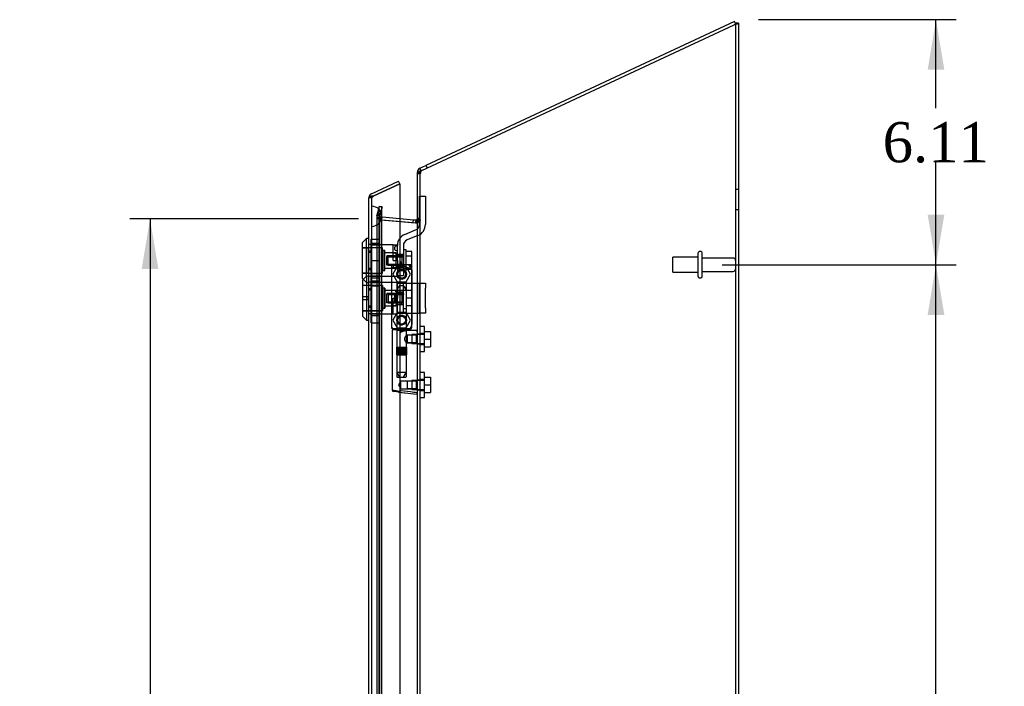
# Model space of a CAD drawing. Header units: inches. Extents: x 1 to 240, y -1 to 159.
# Tile 23 of 25: x 109 to 133, y 83 to 100. Entities that reach past the tile are written whole.
import ezdxf
from ezdxf.enums import TextEntityAlignment as Align
from ezdxf.lldxf.tags import DXFTag

# ---------------------------------------------------------------- set-up
doc = ezdxf.new("R2010")
doc.units = ezdxf.units.IN
doc.header["$MEASUREMENT"] = 0
for name, color, linetype in [('COM70220', 7, 'Continuous'), ('COM70699-8', 7, 'Continuous'), ('COM70702-5', 7, 'Continuous'), ('COM70705-8', 7, 'Continuous'), ('Default', 7, 'Continuous'), ('HNG86659-1', 7, 'Continuous'), ('HNG86659-2', 7, 'Continuous'), ('LOK10031', 7, 'Continuous'), ('LOK10031_CAM', 7, 'Continuous'), ('LOK10031_INSERT', 7, 'Continuous'), ('LOK10031_NUT', 7, 'Continuous'), ('LOK10031_SC', 7, 'Continuous'), ('SCS86661', 7, 'Continuous'), ('STD26089', 7, 'Continuous'), ('WAM30017', 7, 'Continuous')]:
    doc.layers.add(name, color=color, linetype=linetype)
doc.styles.add('SEACAD_Times_New_Roman', font='times.ttf')
tags = doc.linetypes.add('HIDDEN2', pattern=[0.1875, 0.125, -0.0625]).pattern_tags.tags
tags[6:7] = [DXFTag(74, 4), DXFTag(75, 0), DXFTag(340, '0'), DXFTag(46, 0.0), DXFTag(50, 0.0), DXFTag(44, 0.0), DXFTag(45, 0.0)]
tags[4:5] = [DXFTag(74, 4), DXFTag(75, 0), DXFTag(340, '0'), DXFTag(46, 0.0), DXFTag(50, 0.0), DXFTag(44, 0.0), DXFTag(45, 0.0)]
doc.dimstyles.new('HAMMOND_(STH_-_240x160)', dxfattribs={"dimtxt": 1, "dimasz": 1.25, "dimexe": 0.5, "dimexo": 0.5, "dimgap": 0.25, "dimtad": 0, "dimtih": 1, "dimtoh": 1, "dimzin": 0, "dimdsep": 46, "dimtxsty": 'SEACAD_Times_New_Roman', "dimblk1": '_SE_FILLED', "dimblk2": '_SE_FILLED', "dimsah": 1, "dimcen": 0.5, "dimadec": 0, "dimazin": 0, "dimtfac": 0.8, "dimtofl": 0, "dimtmove": 0, "dimatfit": 3, "dimfxl": 1, "dimtolj": 1, "dimtzin": 0, "dimarcsym": 0})

# ---------------------------------------------------------------- blocks, each defined once
blk = doc.blocks.new('SE2')
at = {"layer": 'COM70220', "color": 7, "linetype": 'HIDDEN2'}
for p, q in [((117.497, 94.503), (117.497, 95.002)), ((117.498, 95.002), (117.497, 95.002)), ((117.498, 94.503), (117.498, 95.002)), ((117.5, 94.753), (117.498, 95.002)), ((117.498, 94.504), (117.5, 94.753)), ((117.5, 94.503), (117.5, 94.753)), ((117.746, 94.503), (117.746, 94.753)), ((117.497, 94.504), (117.498, 94.504)), ((117.497, 67.384), (117.497, 94.503)), ((117.498, 67.384), (117.498, 94.503)), ((117.5, 67.384), (117.5, 94.503)), ((117.746, 67.384), (117.746, 94.503))]:
    blk.add_line(p, q, dxfattribs=at)
for start, end in [(0, 90), (270, 0)]:
    blk.add_arc((117.496, 94.753), 0.25, start, end, dxfattribs=at)
at = {"layer": 'COM70699-8', "color": 7, "linetype": 'Continuous'}
for p, q in [((118.742, 95.893), (126.526, 99.523)), ((126.634, 99.565), (126.562, 99.565)), ((126.634, 99.565), (126.634, 66.03)), ((118.634, 66.03), (118.634, 95.816)), ((118.742, 95.893), (118.712, 95.89)), ((118.197, 94.626), (118.595, 94.591)), ((118.595, 94.591), (118.601, 94.592)), ((118.598, 94.591), (118.598, 94.591)), ((118.627, 94.633), (118.628, 94.64)), ((118.628, 94.64), (118.634, 94.662))]:
    blk.add_line(p, q, dxfattribs=at)
at = {"layer": 'COM70699-8', "color": 7, "linetype": 'HIDDEN2'}
for p, q in [((126.562, 99.565), (126.562, 66.03)), ((118.706, 95.816), (118.634, 95.816)), ((118.706, 66.03), (118.706, 95.816)), ((118.712, 95.89), (118.742, 95.893)), ((118.732, 95.89), (118.712, 95.89)), ((126.634, 95.422), (126.562, 95.422)), ((117.68, 94.988), (117.625, 94.784)), ((117.749, 94.988), (117.68, 94.988)), ((117.68, 66.899), (117.68, 94.988)), ((117.749, 94.988), (117.694, 94.784)), ((117.749, 66.899), (117.749, 94.988)), ((117.621, 94.774), (117.625, 94.784)), ((117.625, 94.784), (117.621, 94.774)), ((117.693, 94.774), (117.621, 94.774)), ((117.621, 94.774), (117.621, 67.112)), ((117.694, 94.784), (117.625, 94.784)), ((117.699, 94.714), (117.64, 94.714)), ((117.693, 94.774), (117.694, 94.784)), ((117.694, 94.784), (117.693, 94.774)), ((117.699, 94.714), (117.693, 94.774)), ((117.693, 94.774), (117.699, 94.714)), ((117.693, 94.774), (117.693, 67.112)), ((117.72, 94.67), (117.699, 94.714)), ((117.699, 94.714), (117.72, 94.67)), ((118.634, 94.677), (118.706, 94.677)), ((126.562, 94.922), (126.634, 94.922)), ((117.72, 94.667), (117.703, 94.67)), ((117.72, 94.67), (117.703, 94.67)), ((117.703, 94.67), (117.72, 94.667)), ((117.72, 94.67), (117.726, 94.667)), ((117.726, 94.667), (117.72, 94.667)), ((117.72, 94.667), (118.589, 94.591)), ((117.726, 94.667), (118.197, 94.626)), ((118.595, 94.591), (118.589, 94.591)), ((118.601, 94.592), (118.607, 94.592)), ((118.627, 94.633), (118.685, 94.633)), ((118.634, 94.662), (118.628, 94.64)), ((118.628, 94.64), (118.689, 94.64)), ((118.634, 94.662), (118.706, 94.662)), ((118.689, 94.64), (118.685, 94.633)), ((118.685, 94.633), (118.689, 94.64)), ((118.706, 91.813), (118.634, 91.813)), ((118.634, 91.573), (118.706, 91.573)), ((118.706, 90.671), (118.634, 90.671)), ((118.634, 90.431), (118.706, 90.431))]:
    blk.add_line(p, q, dxfattribs=at)
for centre, radius, start, end in [((118.85, 95.807), 0.145, 144.9837, 176.7079), ((117.74, 94.778), 0.119, 181.5747, 212.6355), ((117.74, 94.778), 0.119, 181.5746, 212.6354), ((117.85, 94.955), 0.32, 228.9813, 242.7765), ((118.422, 94.734), 0.228, 321.7223, 333.9782), ((118.438, 95.004), 0.445, 292.2665, 303.6125)]:
    blk.add_arc(centre, radius, start, end, dxfattribs=at)
at = {"layer": 'COM70699-8', "color": 7, "linetype": 'Continuous'}
blk.add_arc((118.422, 94.734), 0.228, 321.7224, 333.9781, dxfattribs=at)
for points, knots in [([(126.634, 99.565), (126.634, 99.562), (126.631, 99.558), (126.621, 99.551), (126.613, 99.547), (126.593, 99.54), (126.581, 99.537), (126.554, 99.53), (126.54, 99.526), (126.526, 99.523)], [0, 0, 0, 0, 0.25, 0.25, 0.5, 0.5, 0.75, 0.75, 1, 1, 1, 1]), ([(126.562, 99.565), (126.562, 99.562), (126.561, 99.558), (126.559, 99.554), (126.559, 99.553), (126.558, 99.552)], [0, 0, 0, 0, 0.25, 0.25, 0.2992733, 0.2992733, 0.2992733, 0.2992733]), ([(118.712, 95.89), (118.701, 95.884), (118.69, 95.878), (118.671, 95.866), (118.663, 95.859), (118.649, 95.847), (118.643, 95.841), (118.636, 95.828), (118.634, 95.822), (118.634, 95.816)], [0, 0, 0, 0, 0.25, 0.25, 0.5, 0.5, 0.75, 0.75, 1, 1, 1, 1])]:
    blk.add_open_spline(points, degree=3, knots=knots, dxfattribs=at)
at = {"layer": 'COM70699-8', "color": 7, "linetype": 'HIDDEN2'}
blk.add_open_spline([(126.558, 99.552), (126.557, 99.55), (126.554, 99.547), (126.548, 99.54), (126.544, 99.537), (126.536, 99.53), (126.531, 99.526), (126.526, 99.523)], degree=3, knots=[0.2992733, 0.2992733, 0.2992733, 0.2992733, 0.5, 0.5, 0.75, 0.75, 1, 1, 1, 1], dxfattribs=at)
for points in [[(118.706, 94.662), (118.706, 94.655), (118.7, 94.647), (118.689, 94.64)], [(118.689, 94.64), (118.7, 94.647), (118.706, 94.655), (118.706, 94.662)]]:
    blk.add_open_spline(points, degree=3, dxfattribs=at)
at = {"layer": 'COM70702-5', "color": 7, "linetype": 'Continuous'}
for p, q in [((126.533, 99.605), (118.848, 96.022)), ((126.564, 99.54), (126.533, 99.605)), ((118.697, 95.951), (118.848, 96.022)), ((118.724, 95.891), (118.697, 95.951)), ((118.848, 96.022), (118.879, 95.957)), ((118.634, 95.816), (118.634, 95.853)), ((118.656, 95.853), (118.634, 95.853)), ((118.197, 94.697), (118.537, 94.668)), ((118.531, 94.596), (118.537, 94.668)), ((118.537, 94.668), (118.595, 94.662)), ((118.595, 94.662), (118.589, 94.591))]:
    blk.add_line(p, q, dxfattribs=at)
at = {"layer": 'COM70702-5', "color": 7, "linetype": 'HIDDEN2'}
for p, q in [((126.564, 99.54), (126.526, 99.523)), ((118.706, 95.808), (118.634, 95.808)), ((118.706, 95.853), (118.656, 95.853)), ((118.706, 95.816), (118.706, 95.853)), ((118.727, 95.886), (118.724, 95.891)), ((118.727, 95.886), (118.742, 95.893)), ((117.683, 95.007), (117.628, 94.802)), ((117.683, 95.007), (117.753, 94.988)), ((117.753, 94.988), (117.698, 94.783)), ((117.698, 94.783), (117.628, 94.802)), ((117.73, 94.738), (117.723, 94.666)), ((117.73, 94.738), (117.755, 94.736)), ((117.749, 94.664), (117.755, 94.736)), ((117.755, 94.736), (118.197, 94.697)), ((118.706, 94.698), (118.634, 94.698)), ((117.723, 94.666), (117.749, 94.664)), ((117.749, 94.664), (118.531, 94.596)), ((118.531, 94.596), (118.531, 94.596)), ((118.531, 94.596), (118.589, 94.591)), ((118.589, 94.591), (118.589, 94.591))]:
    blk.add_line(p, q, dxfattribs=at)
at = {"layer": 'COM70702-5', "color": 7, "linetype": 'Continuous'}
for centre, radius, start, end in [((118.742, 95.853), 0.108, 115, 180), ((118.598, 94.698), 0.036, 265, 0)]:
    blk.add_arc(centre, radius, start, end, dxfattribs=at)
at = {"layer": 'COM70702-5', "color": 7, "linetype": 'HIDDEN2'}
for centre, radius, start, end in [((118.742, 95.853), 0.036, 115.0001, 179.9999), ((117.733, 94.774), 0.108, 165, 265), ((117.733, 94.774), 0.036, 165.0001, 264.9999), ((118.598, 94.698), 0.108, 265, 0)]:
    blk.add_arc(centre, radius, start, end, dxfattribs=at)
at = {"layer": 'COM70705-8', "color": 7, "linetype": 'Continuous'}
for p, q in [((117.487, 95.314), (118.166, 95.631)), ((117.532, 95.256), (118.197, 95.566)), ((118.197, 95.566), (117.532, 95.256)), ((118.197, 95.566), (118.166, 95.631)), ((118.197, 95.566), (118.197, 66.322)), ((117.424, 66.671), (117.424, 95.216)), ((117.429, 95.249), (117.43, 95.249)), ((117.532, 95.256), (117.43, 95.256)), ((117.43, 95.256), (117.43, 95.249))]:
    blk.add_line(p, q, dxfattribs=at)
at = {"layer": 'COM70705-8', "color": 7, "linetype": 'HIDDEN2'}
for p, q in [((117.496, 95.216), (117.424, 95.216)), ((117.43, 95.249), (117.53, 95.249)), ((117.496, 66.671), (117.496, 95.216)), ((117.517, 95.249), (117.532, 95.256)), ((117.496, 94.047), (117.494, 94.047)), ((117.496, 93.85), (117.424, 93.85)), ((117.496, 93.453), (117.424, 93.453)), ((118.371, 93.542), (118.322, 93.542)), ((117.496, 93.256), (117.494, 93.256)), ((118.496, 93.417), (118.496, 92.055)), ((117.496, 93.11), (117.494, 93.11)), ((117.496, 92.913), (117.424, 92.913)), ((117.496, 92.516), (117.424, 92.516)), ((117.496, 92.319), (117.494, 92.319)), ((118.322, 91.93), (118.371, 91.93))]:
    blk.add_line(p, q, dxfattribs=at)
for centre in [(118.24, 93.308), (118.24, 92.166)]:
    blk.add_circle(centre, 0.12, dxfattribs=at)
at = {"layer": 'COM70705-8', "color": 7, "linetype": 'Continuous'}
for start, end in [(162.4161, 180), (115, 162.4161)]:
    blk.add_arc((117.532, 95.216), 0.108, start, end, dxfattribs=at)
at = {"layer": 'COM70705-8', "color": 7, "linetype": 'HIDDEN2'}
for centre, radius, start, end in [((117.532, 95.216), 0.036, 115, 180), ((118.322, 93.667), 0.125, 180, 270), ((118.371, 93.417), 0.125, 0, 90), ((118.371, 92.055), 0.125, 270, 0), ((118.322, 91.805), 0.125, 90, 180)]:
    blk.add_arc(centre, radius, start, end, dxfattribs=at)
at = {"layer": 'COM70705-8', "color": 7, "linetype": 'Continuous'}
blk.add_ellipse((117.532, 95.216), major_axis=(0.108, 0), ratio=0.9073, start_param=2.802142, end_param=3.141593, dxfattribs=at)
at = {"layer": 'COM70705-8', "color": 7, "linetype": 'HIDDEN2'}
for centre, major_axis, ratio, start_param, end_param in [((117.532, 95.216), (0.036, 0), 0.9073, 1.617568, 3.141593), ((117.532, 88.841), (0, 6.415), 0.005612, 0, 0.046772)]:
    blk.add_ellipse(centre, major_axis=major_axis, ratio=ratio, start_param=start_param, end_param=end_param, dxfattribs=at)
at = {"layer": 'HNG86659-1', "color": 7, "linetype": 'HIDDEN2'}
for p, q in [((117.985, 93.504), (117.985, 91.989)), ((117.985, 93.503), (118.005, 93.454)), ((118.456, 93.542), (118.022, 93.542)), ((118.047, 93.484), (118.024, 93.542)), ((118.046, 93.487), (118.025, 93.542)), ((118.047, 93.484), (118.046, 93.487)), ((118.434, 93.484), (118.456, 93.542)), ((118.434, 93.484), (118.435, 93.487)), ((118.435, 93.487), (118.456, 93.542)), ((118.496, 93.503), (118.476, 93.454)), ((118.496, 91.989), (118.496, 93.504)), ((118.12, 93.099), (118.12, 91.941)), ((118.349, 93.11), (118.132, 93.11)), ((118.361, 91.941), (118.361, 93.099)), ((118.004, 91.984), (118.004, 91.949)), ((118.477, 91.949), (118.477, 91.984)), ((118.004, 91.91), (118.004, 90.429)), ((118.024, 91.929), (118.457, 91.929)), ((118.457, 91.929), (118.024, 91.929)), ((118.456, 91.949), (118.025, 91.949)), ((118.12, 91.941), (118.109, 91.929)), ((118.109, 91.929), (118.12, 91.918)), ((118.361, 91.941), (118.12, 91.941)), ((118.12, 91.918), (118.361, 91.918)), ((118.12, 91.918), (118.12, 90.76)), ((118.38, 91.79), (118.36, 91.79)), ((118.372, 91.929), (118.361, 91.941)), ((118.361, 91.918), (118.372, 91.929)), ((118.361, 91.789), (118.361, 91.918)), ((118.622, 91.91), (118.361, 91.91)), ((118.613, 91.79), (118.38, 91.79)), ((118.613, 91.79), (118.38, 91.79)), ((118.38, 91.79), (118.38, 91.596)), ((118.634, 91.811), (118.613, 91.79)), ((118.613, 91.596), (118.613, 91.79)), ((118.36, 91.596), (118.38, 91.596)), ((118.361, 90.76), (118.361, 91.597)), ((118.38, 91.596), (118.613, 91.596)), ((118.613, 91.596), (118.38, 91.596)), ((118.613, 91.596), (118.634, 91.575)), ((118.132, 90.748), (118.349, 90.748)), ((118.221, 90.648), (118.165, 90.551)), ((118.165, 90.551), (118.221, 90.455)), ((118.221, 90.455), (118.221, 90.648)), ((118.38, 90.648), (118.221, 90.648)), ((118.613, 90.648), (118.38, 90.648)), ((118.613, 90.648), (118.38, 90.648)), ((118.38, 90.648), (118.38, 90.455)), ((118.634, 90.67), (118.613, 90.648)), ((118.613, 90.455), (118.613, 90.648)), ((118.181, 90.372), (118.039, 90.39)), ((118.164, 90.374), (118.181, 90.372)), ((118.164, 90.374), (118.623, 90.317)), ((118.181, 90.372), (118.621, 90.317)), ((118.221, 90.455), (118.38, 90.455)), ((118.38, 90.455), (118.613, 90.455)), ((118.613, 90.455), (118.38, 90.455)), ((118.613, 90.455), (118.634, 90.433))]:
    blk.add_line(p, q, dxfattribs=at)
for centre in [(118.24, 93.307), (118.24, 93.307), (118.24, 92.166), (118.24, 92.166)]:
    blk.add_circle(centre, 0.0968, dxfattribs=at)
for centre, radius, start, end in [((118.028, 93.504), 0.0432, 170.3107, 181.0665), ((118.024, 93.503), 0.0392, 106.467, 168.78), ((117.924, 92.807), 0.706, 84.0827, 84.9945), ((118.029, 93.448), 0.0255, 130.6693, 167.2932), ((118.023, 93.493), 0.0491, 88.6161, 102.0318), ((118.438, 93.602), 0.429, 188.1861, 189.6334), ((118.262, 94.276), 0.846, 252.8757, 268.5407), ((118.22, 94.269), 0.839, 271.3912, 287.1924), ((118.458, 93.493), 0.0491, 77.9682, 91.3839), ((118.043, 93.602), 0.429, 350.3666, 351.8139), ((118.457, 93.503), 0.0392, 11.22, 73.533), ((118.451, 93.448), 0.0255, 12.7068, 49.3307), ((118.557, 92.807), 0.706, 95.0056, 95.9172), ((118.453, 93.504), 0.0432, 358.9335, 9.6893), ((118.24, 93.307), 0.118, 15.6498, 177.7965), ((118.24, 93.307), 0.118, 197.3188, 0), ((118.132, 93.099), 0.0118, 90, 180), ((118.349, 93.099), 0.0118, 0, 90), ((118.24, 92.166), 0.118, 15.6498, 177.7965), ((118.024, 91.987), 0.039, 178.4395, 188.4336), ((117.924, 92.69), 0.711, 274.9928, 275.9147), ((118.024, 91.989), 0.0395, 190.0421, 269.2684), ((118.038, 91.983), 0.0339, 178.5961, 269.1461), ((118.24, 92.166), 0.118, 197.3188, 0), ((118.443, 91.983), 0.0339, 270.8567, 9.3811), ((118.456, 91.989), 0.0395, 270.7315, 349.9579), ((118.557, 92.69), 0.711, 264.0854, 265.0071), ((118.457, 91.987), 0.039, 351.5664, 1.5605), ((118.024, 91.949), 0.0197, 180, 270), ((118.024, 91.91), 0.0197, 90, 180), ((118.025, 91.991), 0.0417, 269.1335, 269.9996), ((118.456, 91.991), 0.0417, 270.0004, 270.8665), ((118.457, 91.949), 0.0197, 270, 360), ((118.457, 91.91), 0.0197, 0, 90), ((118.622, 91.898), 0.0118, 88.3734, 89.9992), ((117.423, 92.53), 1.368, 331.1816, 331.5055), ((118.622, 91.898), 0.0118, 0, 88.3726), ((118.132, 90.76), 0.0118, 180, 270), ((118.349, 90.76), 0.0118, 270, 0), ((118.044, 90.429), 0.0394, 179.9592, 262.875), ((118.622, 90.329), 0.0118, 262.875, 274.4046), ((118.589, 90.333), 0.0401, 21.8367, 34.9857), ((118.622, 90.329), 0.0118, 274.3868, 294.9231), ((117.972, 90.307), 0.656, 0.9731, 3.5902), ((118.622, 90.329), 0.0118, 294.9228, 360)]:
    blk.add_arc(centre, radius, start, end, dxfattribs=at)
for centre, major_axis, ratio, start_param, end_param in [((118.025, 93.53), (0, -0.0118), 0.049276, 3.017238, 3.218468), ((118.24, 93.494), (-0.203, 0), 0.124034, 0.458693, 2.593243), ((118.456, 93.53), (0, -0.0118), 0.049276, 3.064718, 3.265947)]:
    blk.add_ellipse(centre, major_axis=major_axis, ratio=ratio, start_param=start_param, end_param=end_param, dxfattribs=at)
for points, knots in [([(118.013, 93.467), (118.015, 93.471), (118.017, 93.474), (118.023, 93.479), (118.027, 93.481), (118.032, 93.483), (118.034, 93.484), (118.037, 93.485), (118.039, 93.485), (118.043, 93.485), (118.044, 93.485), (118.046, 93.485), (118.046, 93.485), (118.047, 93.484)], [0, 0, 0, 0, 0.25, 0.25, 0.5, 0.5, 0.625, 0.625, 0.75, 0.75, 0.875, 0.875, 1, 1, 1, 1]), ([(118.468, 93.467), (118.466, 93.471), (118.464, 93.474), (118.458, 93.479), (118.454, 93.481), (118.449, 93.483), (118.447, 93.484), (118.443, 93.485), (118.442, 93.485), (118.438, 93.485), (118.437, 93.485), (118.435, 93.485), (118.434, 93.485), (118.434, 93.484)], [0, 0, 0, 0, 0.25, 0.25, 0.5, 0.5, 0.625, 0.625, 0.75, 0.75, 0.875, 0.875, 1, 1, 1, 1]), ([(118.229, 91.87), (118.234, 91.873), (118.24, 91.875), (118.251, 91.879), (118.257, 91.882), (118.273, 91.888), (118.285, 91.892), (118.307, 91.9), (118.318, 91.903), (118.34, 91.908), (118.351, 91.91), (118.361, 91.91)], [0, 0, 0, 0, 0.125, 0.125, 0.25, 0.25, 0.5, 0.5, 0.75, 0.75, 1, 1, 1, 1]), ([(118.361, 91.79), (118.361, 91.79), (118.351, 91.778), (118.333, 91.753), (118.326, 91.742), (118.316, 91.72), (118.312, 91.707), (118.311, 91.68), (118.316, 91.667), (118.326, 91.644), (118.333, 91.634), (118.345, 91.617), (118.35, 91.61), (118.358, 91.599), (118.36, 91.596), (118.361, 91.596), (118.361, 91.596), (118.361, 91.596)], [0.2503152, 0.2503152, 0.2503152, 0.2503152, 0.375, 0.375, 0.4375, 0.4375, 0.5, 0.5, 0.5625, 0.5625, 0.625, 0.625, 0.6875, 0.6875, 0.75, 0.75, 0.7505722, 0.7505722, 0.7505722, 0.7505722]), ([(118.625, 91.877), (118.625, 91.886), (118.625, 91.894), (118.625, 91.903), (118.625, 91.906), (118.624, 91.908), (118.624, 91.909), (118.624, 91.909), (118.624, 91.909), (118.623, 91.91), (118.623, 91.91), (118.623, 91.91), (118.623, 91.91), (118.623, 91.91)], [0, 0, 0, 0, 0.5, 0.5, 0.75, 0.75, 0.875, 0.875, 0.9375, 0.9375, 0.96875, 0.96875, 1, 1, 1, 1]), ([(118.625, 91.877), (118.628, 91.877), (118.63, 91.877), (118.633, 91.877), (118.634, 91.876), (118.634, 91.876)], [0, 0, 0, 0, 0.5, 0.5, 1, 1, 1, 1]), ([(118.177, 90.391), (118.128, 90.399), (118.084, 90.406), (118.022, 90.419), (118.004, 90.425), (118.004, 90.429)], [0, 0, 0, 0, 0.5, 0.5, 1, 1, 1, 1]), ([(118.177, 90.391), (118.177, 90.388), (118.177, 90.385), (118.177, 90.38), (118.177, 90.378), (118.176, 90.375), (118.176, 90.375), (118.175, 90.374), (118.175, 90.374), (118.172, 90.373), (118.171, 90.374), (118.167, 90.374), (118.166, 90.374), (118.164, 90.374)], [0, 0, 0, 0, 0.25, 0.25, 0.5, 0.5, 0.625, 0.625, 0.75, 0.75, 0.875, 0.875, 1, 1, 1, 1]), ([(118.229, 90.405), (118.228, 90.405), (118.228, 90.405), (118.227, 90.405), (118.226, 90.405), (118.224, 90.404), (118.223, 90.404), (118.22, 90.403), (118.218, 90.402), (118.211, 90.401), (118.207, 90.399), (118.194, 90.396), (118.186, 90.394), (118.177, 90.391)], [0, 0, 0, 0, 0.03125, 0.03125, 0.0625, 0.0625, 0.125, 0.125, 0.25, 0.25, 0.5, 0.5, 1, 1, 1, 1]), ([(118.622, 90.356), (118.596, 90.359), (118.57, 90.362), (118.544, 90.366), (118.439, 90.379), (118.334, 90.392), (118.229, 90.405)], [0, 0, 0, 0, 0.198595, 0.198595, 0.198595, 1, 1, 1, 1]), ([(118.626, 90.348), (118.628, 90.348), (118.631, 90.348), (118.633, 90.348), (118.634, 90.349), (118.634, 90.349)], [0, 0, 0, 0, 0.5, 0.5, 1, 1, 1, 1])]:
    blk.add_open_spline(points, degree=3, knots=knots, dxfattribs=at)
at = {"layer": 'HNG86659-2', "color": 7, "linetype": 'HIDDEN2'}
for p, q in [((118.191, 93.032), (118.122, 92.914)), ((118.191, 93.032), (118.29, 93.032)), ((118.359, 92.914), (118.29, 93.032)), ((118.122, 92.914), (118.359, 92.914)), ((118.122, 92.914), (118.122, 91.496)), ((118.359, 91.496), (118.359, 92.914)), ((118.117, 91.496), (118.121, 91.496)), ((118.117, 91.496), (118.117, 91.299)), ((118.118, 91.496), (118.118, 91.299)), ((118.119, 91.496), (118.119, 91.299)), ((118.121, 91.496), (118.126, 91.496)), ((118.121, 91.496), (118.121, 91.299)), ((118.123, 91.496), (118.123, 91.299)), ((118.126, 91.496), (118.144, 91.496)), ((118.126, 91.496), (118.126, 91.299)), ((118.128, 91.496), (118.128, 91.299)), ((118.13, 91.496), (118.13, 91.299)), ((118.138, 91.496), (118.138, 91.299)), ((118.138, 91.496), (118.138, 91.299)), ((118.144, 91.496), (118.152, 91.496)), ((118.144, 91.496), (118.144, 91.299)), ((118.152, 91.496), (118.154, 91.496)), ((118.152, 91.496), (118.152, 91.299)), ((118.154, 91.496), (118.183, 91.496)), ((118.154, 91.496), (118.154, 91.299)), ((118.162, 91.496), (118.162, 91.299)), ((118.171, 91.496), (118.171, 91.299)), ((118.175, 91.496), (118.175, 91.299)), ((118.183, 91.496), (118.192, 91.496)), ((118.183, 91.496), (118.183, 91.299)), ((118.192, 91.496), (118.197, 91.496)), ((118.192, 91.496), (118.192, 91.299)), ((118.197, 91.496), (118.233, 91.496)), ((118.197, 91.496), (118.197, 91.299)), ((118.208, 91.496), (118.208, 91.299)), ((118.216, 91.496), (118.216, 91.299)), ((118.222, 91.496), (118.222, 91.299)), ((118.233, 91.496), (118.24, 91.496)), ((118.233, 91.496), (118.233, 91.299)), ((118.24, 91.496), (118.248, 91.496)), ((118.24, 91.496), (118.24, 91.299)), ((118.248, 91.496), (118.283, 91.496)), ((118.248, 91.496), (118.248, 91.299)), ((118.259, 91.496), (118.259, 91.299)), ((118.265, 91.496), (118.265, 91.299)), ((118.273, 91.496), (118.273, 91.299)), ((118.283, 91.496), (118.288, 91.496)), ((118.283, 91.496), (118.283, 91.299)), ((118.288, 91.496), (118.297, 91.496)), ((118.288, 91.496), (118.288, 91.299)), ((118.297, 91.496), (118.326, 91.496)), ((118.297, 91.496), (118.297, 91.299)), ((118.306, 91.496), (118.306, 91.299)), ((118.31, 91.496), (118.31, 91.299)), ((118.319, 91.496), (118.319, 91.299)), ((118.326, 91.496), (118.328, 91.496)), ((118.326, 91.496), (118.326, 91.299)), ((118.328, 91.496), (118.337, 91.496)), ((118.328, 91.496), (118.328, 91.299)), ((118.337, 91.496), (118.355, 91.496)), ((118.337, 91.496), (118.337, 91.299)), ((118.343, 91.496), (118.343, 91.299)), ((118.343, 91.496), (118.343, 91.299)), ((118.351, 91.496), (118.351, 91.299)), ((118.353, 91.496), (118.353, 91.299)), ((118.355, 91.496), (118.36, 91.496)), ((118.355, 91.496), (118.355, 91.299)), ((118.358, 91.496), (118.358, 91.299)), ((118.36, 91.496), (118.363, 91.496)), ((118.36, 91.496), (118.36, 91.299)), ((118.362, 91.496), (118.362, 91.299)), ((118.363, 91.496), (118.363, 91.299)), ((118.363, 91.299), (118.363, 91.496)), ((118.117, 91.299), (118.121, 91.299)), ((118.121, 91.299), (118.126, 91.299)), ((118.122, 91.299), (118.122, 90.866)), ((118.126, 91.299), (118.144, 91.299)), ((118.144, 91.299), (118.152, 91.299)), ((118.152, 91.299), (118.154, 91.299)), ((118.154, 91.299), (118.183, 91.299)), ((118.183, 91.299), (118.192, 91.299)), ((118.192, 91.299), (118.197, 91.299)), ((118.197, 91.299), (118.233, 91.299)), ((118.233, 91.299), (118.24, 91.299)), ((118.24, 91.299), (118.248, 91.299)), ((118.248, 91.299), (118.283, 91.299)), ((118.283, 91.299), (118.288, 91.299)), ((118.288, 91.299), (118.297, 91.299)), ((118.297, 91.299), (118.326, 91.299)), ((118.326, 91.299), (118.328, 91.299)), ((118.328, 91.299), (118.337, 91.299)), ((118.337, 91.299), (118.355, 91.299)), ((118.355, 91.299), (118.36, 91.299)), ((118.359, 90.866), (118.359, 91.299)), ((118.36, 91.299), (118.363, 91.299)), ((118.122, 90.866), (118.359, 90.866)), ((118.122, 90.866), (118.191, 90.748)), ((118.29, 90.748), (118.359, 90.866))]:
    blk.add_line(p, q, dxfattribs=at)
at = {"layer": 'LOK10031', "color": 7, "linetype": 'Continuous'}
for p, q in [((117.364, 94.202), (117.264, 94.102)), ((117.364, 93.264), (117.364, 94.202)), ((117.424, 94.202), (117.364, 94.202)), ((117.264, 93.202), (117.264, 94.102)), ((117.364, 93.264), (117.264, 93.164)), ((117.364, 93.264), (117.364, 92.164)), ((117.424, 93.264), (117.364, 93.264)), ((117.264, 93.202), (117.283, 93.183)), ((117.264, 93.164), (117.264, 92.264)), ((117.264, 92.264), (117.364, 92.164)), ((117.364, 92.164), (117.424, 92.164))]:
    blk.add_line(p, q, dxfattribs=at)
at = {"layer": 'LOK10031', "color": 7, "linetype": 'HIDDEN2'}
for p, q in [((117.764, 93.967), (117.264, 93.967)), ((117.494, 94.047), (117.424, 94.047)), ((117.494, 94.047), (117.494, 93.883)), ((118.034, 94.044), (117.494, 94.044)), ((117.764, 93.337), (117.764, 93.967)), ((118.034, 93.652), (118.034, 94.044)), ((118.034, 94.044), (118.134, 94.044)), ((118.134, 94.025), (118.134, 94.044)), ((117.494, 93.883), (117.424, 93.883)), ((117.494, 93.883), (117.494, 93.421)), ((117.824, 93.902), (117.764, 93.902)), ((117.824, 93.402), (117.824, 93.902)), ((118.034, 93.845), (117.824, 93.845)), ((118.034, 93.845), (118.134, 93.845)), ((117.824, 93.458), (118.134, 93.458)), ((118.034, 93.652), (118.134, 93.652)), ((118.134, 93.652), (118.134, 93.259)), ((117.264, 93.337), (117.764, 93.337)), ((117.494, 93.421), (117.424, 93.421)), ((117.494, 93.256), (117.424, 93.256)), ((117.494, 93.421), (117.494, 93.256)), ((117.494, 93.259), (118.134, 93.259)), ((117.764, 93.402), (117.824, 93.402)), ((117.764, 93.029), (117.264, 93.029)), ((117.283, 93.183), (117.364, 93.102)), ((117.364, 93.102), (117.424, 93.102)), ((117.494, 93.11), (117.424, 93.11)), ((117.494, 93.11), (117.494, 92.945)), ((118.134, 93.107), (117.494, 93.107)), ((117.764, 93.029), (117.764, 92.399)), ((117.824, 92.964), (117.764, 92.964)), ((117.824, 92.964), (117.824, 92.464)), ((118.134, 93.107), (118.134, 93.091)), ((117.494, 92.945), (117.424, 92.945)), ((117.494, 92.945), (117.494, 92.483)), ((118.134, 92.908), (117.824, 92.908)), ((118.134, 92.835), (118.134, 92.714)), ((117.494, 92.483), (117.424, 92.483)), ((117.494, 92.483), (117.494, 92.319)), ((117.824, 92.521), (118.034, 92.521)), ((118.034, 92.322), (118.034, 92.714)), ((118.034, 92.714), (118.134, 92.714)), ((118.134, 92.521), (118.034, 92.521)), ((117.264, 92.399), (117.764, 92.399)), ((117.494, 92.319), (117.424, 92.319)), ((117.494, 92.322), (118.034, 92.322)), ((117.764, 92.464), (117.824, 92.464)), ((118.034, 92.322), (118.134, 92.322)), ((118.134, 92.322), (118.134, 92.341))]:
    blk.add_line(p, q, dxfattribs=at)
at = {"layer": 'LOK10031_CAM', "color": 7, "linetype": 'HIDDEN2'}
for p, q in [((118.684, 95.255), (118.834, 95.255)), ((118.684, 95.13), (118.684, 95.255)), ((118.834, 95.255), (118.834, 95.13)), ((118.684, 94.551), (118.684, 95.13)), ((118.834, 95.13), (118.834, 94.551)), ((118.322, 94.303), (118.59, 94.412)), ((118.647, 94.273), (118.378, 94.164)), ((118.074, 93.928), (118.074, 93.988)), ((118.104, 94.018), (118.134, 94.018)), ((118.134, 93.652), (118.134, 94.025)), ((118.284, 94.025), (118.284, 93.65)), ((118.104, 93.898), (118.134, 93.898)), ((118.134, 93.808), (118.284, 93.808)), ((118.134, 93.493), (118.284, 93.493)), ((118.284, 93.65), (118.284, 93.275)), ((118.134, 93.275), (118.284, 93.275)), ((118.134, 93.091), (118.322, 93.091)), ((118.134, 92.835), (118.134, 93.091)), ((118.284, 92.341), (118.284, 93.091)), ((118.322, 93.091), (118.59, 93.091)), ((118.59, 93.091), (118.684, 93.091)), ((118.684, 93.091), (118.834, 93.091)), ((118.684, 92.966), (118.684, 93.091)), ((118.684, 92.466), (118.684, 92.966)), ((118.834, 93.091), (118.834, 92.966)), ((118.834, 92.466), (118.834, 92.966)), ((118.074, 92.636), (118.074, 92.796)), ((118.104, 92.826), (118.134, 92.826)), ((118.134, 92.873), (118.284, 92.873)), ((118.104, 92.606), (118.134, 92.606)), ((118.134, 92.341), (118.134, 92.714)), ((118.134, 92.558), (118.284, 92.558)), ((118.134, 92.341), (118.322, 92.341)), ((118.322, 92.341), (118.59, 92.341)), ((118.59, 92.341), (118.684, 92.341)), ((118.684, 92.341), (118.684, 92.466)), ((118.834, 92.341), (118.684, 92.341)), ((118.834, 92.466), (118.834, 92.341))]:
    blk.add_line(p, q, dxfattribs=at)
for centre, radius, start, end in [((118.534, 94.551), 0.15, 292.0194, 0), ((118.534, 94.551), 0.3, 292.0194, 0), ((118.434, 94.025), 0.3, 112.0194, 180), ((118.104, 93.988), 0.03, 90, 180), ((118.434, 94.025), 0.15, 112.0194, 180), ((118.104, 93.928), 0.03, 180, 270), ((118.104, 92.796), 0.03, 90, 180), ((118.104, 92.636), 0.03, 180, 270)]:
    blk.add_arc(centre, radius, start, end, dxfattribs=at)
at = {"layer": 'LOK10031_INSERT', "color": 7, "linetype": 'HIDDEN2'}
for p, q in [((117.414, 93.962), (117.264, 93.962)), ((117.414, 93.962), (117.414, 93.964)), ((117.749, 93.964), (117.414, 93.964)), ((117.414, 93.342), (117.414, 93.962)), ((117.749, 93.339), (117.749, 93.964)), ((117.809, 93.902), (117.749, 93.902)), ((117.809, 93.402), (117.809, 93.902)), ((118.099, 93.845), (117.809, 93.845)), ((118.249, 93.77), (117.874, 93.77)), ((117.874, 93.77), (117.874, 93.75)), ((117.874, 93.553), (117.874, 93.75)), ((118.249, 93.75), (117.874, 93.75)), ((118.099, 93.808), (118.099, 93.845)), ((118.099, 93.808), (118.134, 93.808)), ((118.099, 93.766), (118.099, 93.537)), ((118.249, 93.766), (118.099, 93.766)), ((118.249, 93.766), (118.249, 93.808)), ((118.249, 93.766), (118.249, 93.537)), ((117.809, 93.458), (118.099, 93.458)), ((117.874, 93.553), (118.249, 93.553)), ((117.874, 93.534), (117.874, 93.553)), ((118.249, 93.534), (117.874, 93.534)), ((118.099, 93.537), (118.249, 93.537)), ((118.099, 93.496), (118.099, 93.458)), ((118.249, 93.496), (118.099, 93.496)), ((118.249, 93.496), (118.249, 93.537)), ((117.264, 93.342), (117.414, 93.342)), ((117.414, 93.342), (117.414, 93.339)), ((117.414, 93.339), (117.749, 93.339)), ((117.749, 93.402), (117.809, 93.402)), ((117.749, 93.027), (117.264, 93.027)), ((117.749, 93.027), (117.749, 92.402)), ((117.809, 92.964), (117.749, 92.964)), ((117.809, 92.964), (117.809, 92.464)), ((117.264, 92.754), (117.414, 92.754)), ((117.414, 92.674), (117.414, 92.754)), ((118.099, 92.908), (117.809, 92.908)), ((118.249, 92.832), (117.874, 92.832)), ((117.874, 92.832), (117.874, 92.813)), ((117.874, 92.616), (117.874, 92.813)), ((118.249, 92.813), (117.874, 92.813)), ((118.099, 92.87), (118.099, 92.908)), ((118.099, 92.87), (118.249, 92.87)), ((118.099, 92.829), (118.099, 92.6)), ((118.249, 92.829), (118.099, 92.829)), ((118.249, 92.829), (118.249, 92.87)), ((118.249, 92.829), (118.249, 92.6)), ((117.414, 92.674), (117.264, 92.674)), ((117.809, 92.521), (118.099, 92.521)), ((117.874, 92.616), (118.249, 92.616)), ((117.874, 92.596), (117.874, 92.616)), ((118.249, 92.596), (117.874, 92.596)), ((118.099, 92.6), (118.249, 92.6)), ((118.099, 92.558), (118.099, 92.521)), ((118.134, 92.558), (118.099, 92.558)), ((118.249, 92.558), (118.249, 92.6)), ((117.264, 92.402), (117.749, 92.402)), ((117.749, 92.464), (117.809, 92.464))]:
    blk.add_line(p, q, dxfattribs=at)
at = {"layer": 'LOK10031_NUT', "color": 7, "linetype": 'HIDDEN2'}
for p, q in [((117.481, 93.652), (117.481, 94.182)), ((117.481, 94.182), (117.696, 94.182)), ((117.481, 94.085), (117.696, 94.085)), ((117.696, 94.036), (117.481, 94.036)), ((117.696, 93.652), (117.696, 94.182)), ((117.481, 93.326), (117.481, 93.652)), ((117.481, 93.652), (117.696, 93.652)), ((117.696, 93.326), (117.696, 93.652)), ((117.481, 93.02), (117.481, 93.326)), ((117.481, 93.326), (117.696, 93.326)), ((117.481, 93.268), (117.696, 93.268)), ((117.481, 93.219), (117.696, 93.219)), ((117.696, 93.02), (117.696, 93.326)), ((117.481, 93.147), (117.696, 93.147)), ((117.481, 93.122), (117.696, 93.122)), ((117.696, 93.098), (117.481, 93.098)), ((117.481, 92.408), (117.481, 93.02)), ((117.481, 93.02), (117.696, 93.02)), ((117.696, 92.408), (117.696, 93.02)), ((117.481, 92.102), (117.481, 92.408)), ((117.481, 92.408), (117.696, 92.408)), ((117.481, 92.331), (117.696, 92.331)), ((117.481, 92.281), (117.696, 92.281)), ((117.696, 92.102), (117.696, 92.408)), ((117.481, 92.102), (117.696, 92.102))]:
    blk.add_line(p, q, dxfattribs=at)
at = {"layer": 'LOK10031_SC', "color": 7, "linetype": 'HIDDEN2'}
for p, q in [((117.909, 93.534), (117.909, 93.77)), ((118.284, 93.77), (117.909, 93.77)), ((117.909, 93.746), (118.284, 93.746)), ((118.354, 93.914), (118.284, 93.914)), ((118.284, 93.77), (118.284, 93.746)), ((118.354, 93.389), (118.354, 93.914)), ((118.491, 93.874), (118.354, 93.874)), ((118.491, 93.763), (118.354, 93.763)), ((118.491, 93.763), (118.491, 93.874)), ((118.491, 93.541), (118.491, 93.763)), ((117.909, 93.558), (118.284, 93.558)), ((117.909, 93.534), (118.284, 93.534)), ((118.284, 93.534), (118.284, 93.558)), ((118.491, 93.541), (118.354, 93.541)), ((118.491, 93.43), (118.491, 93.541)), ((118.284, 93.389), (118.354, 93.389)), ((118.491, 93.43), (118.354, 93.43)), ((118.354, 92.977), (118.284, 92.977)), ((118.354, 92.977), (118.354, 92.452)), ((117.909, 92.832), (117.909, 92.596)), ((118.284, 92.832), (117.909, 92.832)), ((117.909, 92.808), (118.284, 92.808)), ((118.284, 92.832), (118.284, 92.808)), ((118.491, 92.907), (118.354, 92.907)), ((118.491, 92.714), (118.491, 92.907)), ((117.909, 92.62), (118.284, 92.62)), ((117.909, 92.596), (118.284, 92.596)), ((118.284, 92.596), (118.284, 92.62)), ((118.491, 92.714), (118.354, 92.714)), ((118.491, 92.522), (118.354, 92.522)), ((118.491, 92.522), (118.491, 92.714)), ((118.284, 92.452), (118.354, 92.452))]:
    blk.add_line(p, q, dxfattribs=at)
at = {"layer": 'SCS86661', "color": 7, "linetype": 'HIDDEN2'}
for p, q in [((118.13, 93.499), (118.019, 93.308)), ((118.351, 93.499), (118.13, 93.499)), ((118.462, 93.308), (118.351, 93.499)), ((118.019, 93.308), (118.13, 93.116)), ((118.351, 93.116), (118.462, 93.308)), ((118.13, 93.116), (118.351, 93.116)), ((118.13, 92.358), (118.019, 92.166)), ((118.351, 92.358), (118.13, 92.358)), ((118.462, 92.166), (118.351, 92.358)), ((118.019, 92.166), (118.13, 91.975)), ((118.351, 91.975), (118.462, 92.166)), ((118.13, 91.975), (118.351, 91.975)), ((118.496, 91.806), (118.496, 91.58)), ((118.811, 91.806), (118.496, 91.806)), ((118.811, 91.885), (118.961, 91.885)), ((118.961, 91.885), (118.961, 91.693)), ((118.496, 91.58), (118.811, 91.58)), ((118.811, 91.693), (118.961, 91.693)), ((118.811, 91.502), (118.961, 91.502)), ((118.961, 91.693), (118.961, 91.502)), ((118.496, 90.664), (118.496, 90.438)), ((118.811, 90.664), (118.496, 90.664)), ((118.811, 90.743), (118.961, 90.743)), ((118.811, 90.551), (118.961, 90.551)), ((118.961, 90.743), (118.961, 90.551)), ((118.961, 90.551), (118.961, 90.36)), ((118.496, 90.438), (118.811, 90.438)), ((118.811, 90.36), (118.961, 90.36))]:
    blk.add_line(p, q, dxfattribs=at)
for centre in [(118.24, 93.308), (118.24, 92.166)]:
    blk.add_circle(centre, 0.113, dxfattribs=at)
at = {"layer": 'STD26089', "color": 7, "linetype": 'HIDDEN2'}
for p, q in [((125, 93.359), (125, 93.734)), ((125.625, 93.734), (125, 93.734)), ((125.625, 93.252), (125.625, 93.842)), ((125.695, 93.872), (125.655, 93.872)), ((125.725, 93.252), (125.725, 93.842)), ((126.502, 93.713), (125.725, 93.713)), ((125, 93.359), (125.625, 93.359)), ((125.655, 93.222), (125.695, 93.222)), ((125.725, 93.381), (126.502, 93.381))]:
    blk.add_line(p, q, dxfattribs=at)
for centre, radius, start, end in [((125.655, 93.842), 0.03, 90, 180), ((125.695, 93.842), 0.03, 0, 90), ((126.502, 93.653), 0.06, 0, 90), ((125.655, 93.252), 0.03, 180, 270), ((125.695, 93.252), 0.03, 270, 0), ((126.502, 93.441), 0.06, 270, 0)]:
    blk.add_arc(centre, radius, start, end, dxfattribs=at)
at = {"layer": 'WAM30017', "color": 7, "linetype": 'HIDDEN2'}
for p, q in [((118.811, 92.006), (118.706, 92.006)), ((118.811, 91.381), (118.811, 92.006)), ((118.811, 91.831), (118.706, 91.831)), ((118.706, 91.556), (118.811, 91.556)), ((118.706, 91.381), (118.811, 91.381)), ((118.811, 90.864), (118.706, 90.864)), ((118.811, 90.239), (118.811, 90.864)), ((118.811, 90.689), (118.706, 90.689)), ((118.706, 90.414), (118.811, 90.414)), ((118.706, 90.239), (118.811, 90.239))]:
    blk.add_line(p, q, dxfattribs=at)
blk = doc.blocks.new('DMBLK628')
at = {"layer": 'Default', "linetype": 'Continuous', "transparency": 16777216}
for points in [[(131.761, 92.297), (131.552, 93.547), (131.344, 92.297)], [(131.761, 69.547), (131.344, 69.547), (131.552, 68.297)]]:
    blk.add_hatch(color=7, dxfattribs=at).paths.add_polyline_path(points)
at = {"layer": 'Default', "color": 7, "linetype": 'Continuous', "transparency": 16777216}
for p, q in [((126.225, 93.547), (132.052, 93.547)), ((131.552, 81.772), (131.552, 93.547)), ((131.552, 68.297), (131.552, 80.422)), ((126.225, 68.297), (132.052, 68.297))]:
    blk.add_line(p, q, dxfattribs=at)
at = {"layer": 'Default', "color": 7, "linetype": 'Continuous', "transparency": 16777216, "style": 'SEACAD_Times_New_Roman'}
blk.add_text('25.25', height=1, dxfattribs=at).set_placement((129.846, 81.422), align=Align.TOP_LEFT)
blk = doc.blocks.new('_SE_FILLED')
at = {"color": 0}
blk.add_line((0, 0), (-1, 0), dxfattribs=at)
blk.add_solid([(0, 0), (-1, -0.1665), (-1, 0.1665), (0, 0)], dxfattribs=at)
blk = doc.blocks.new('DMBLK648')
at = {"layer": 'Default', "linetype": 'Continuous', "transparency": 16777216}
for points in [[(111.765, 93.44), (112.181, 93.44), (111.973, 94.69)], [(111.765, 68.47), (111.973, 67.22), (112.181, 68.47)]]:
    blk.add_hatch(color=7, dxfattribs=at).paths.add_polyline_path(points)
at = {"layer": 'Default', "color": 7, "linetype": 'Continuous', "transparency": 16777216}
for p, q in [((117.17, 94.69), (111.473, 94.69)), ((111.973, 94.69), (111.973, 81.805)), ((111.973, 77.105), (111.973, 67.22)), ((117.22, 67.22), (111.473, 67.22))]:
    blk.add_line(p, q, dxfattribs=at)
at = {"layer": 'Default', "color": 7, "linetype": 'Continuous', "transparency": 16777216, "style": 'SEACAD_Times_New_Roman'}
for s, p in [('27.47', (110.267, 81.455)), ('DOOR ', (109.686, 79.955)), ('OPENING', (108.727, 78.455))]:
    blk.add_text(s, height=1, dxfattribs=at).set_placement(p, align=Align.TOP_LEFT)
blk = doc.blocks.new('DMBLK653')
at = {"layer": 'Default', "linetype": 'Continuous', "transparency": 16777216}
for points in [[(131.761, 98.403), (131.552, 99.653), (131.344, 98.403)], [(131.761, 94.797), (131.344, 94.797), (131.552, 93.547)]]:
    blk.add_hatch(color=7, dxfattribs=at).paths.add_polyline_path(points)
at = {"layer": 'Default', "color": 7, "linetype": 'Continuous', "transparency": 16777216}
for p, q in [((127.134, 99.653), (132.052, 99.653)), ((131.552, 97.45), (131.552, 99.653)), ((131.552, 93.547), (131.552, 96.1)), ((126.225, 93.547), (132.052, 93.547))]:
    blk.add_line(p, q, dxfattribs=at)
at = {"layer": 'Default', "color": 7, "linetype": 'Continuous', "transparency": 16777216, "style": 'SEACAD_Times_New_Roman'}
blk.add_text('6.11', height=1, dxfattribs=at).set_placement((130.225, 97.1), align=Align.TOP_LEFT)

msp = doc.modelspace()

# ---------------------------------------------------------------- block references
at = {"layer": 'Default'}
msp.add_blockref('SE2', (0, 0), dxfattribs=at)

# ---------------------------------------------------------------- dimensions: what is measured, and where the dimension line sits
at = {"layer": 'Default', "color": 7, "linetype": 'Continuous'}
for base, p1, p2, angle, text, picture, middle, dimtype in [((131.552, 99.653), (125.725, 93.547), (126.634, 99.653), 90, '\\A1;<>', 'DMBLK653', (131.552, 96.6), 160), ((111.973, 94.69), (117.67, 94.69), (117.72, 67.22), 270.1031, '\\A1;<>\\PDOOR \\XOPENING', 'DMBLK648', (111.973, 80.955), 161), ((131.552, 68.297), (125.725, 68.297), (125.725, 93.547), 90, '\\A1;<>', 'DMBLK628', (131.552, 80.922), 161)]:
    dim = msp.add_linear_dim(base=base, p1=p1, p2=p2, angle=angle, text=text, dimstyle='HAMMOND_(STH_-_240x160)', dxfattribs=at)
    dim.commit()
    dim.dimension.update_dxf_attribs({"geometry": picture, "text_midpoint": middle, "dimtype": dimtype})

doc.saveas('drawing.dxf')
